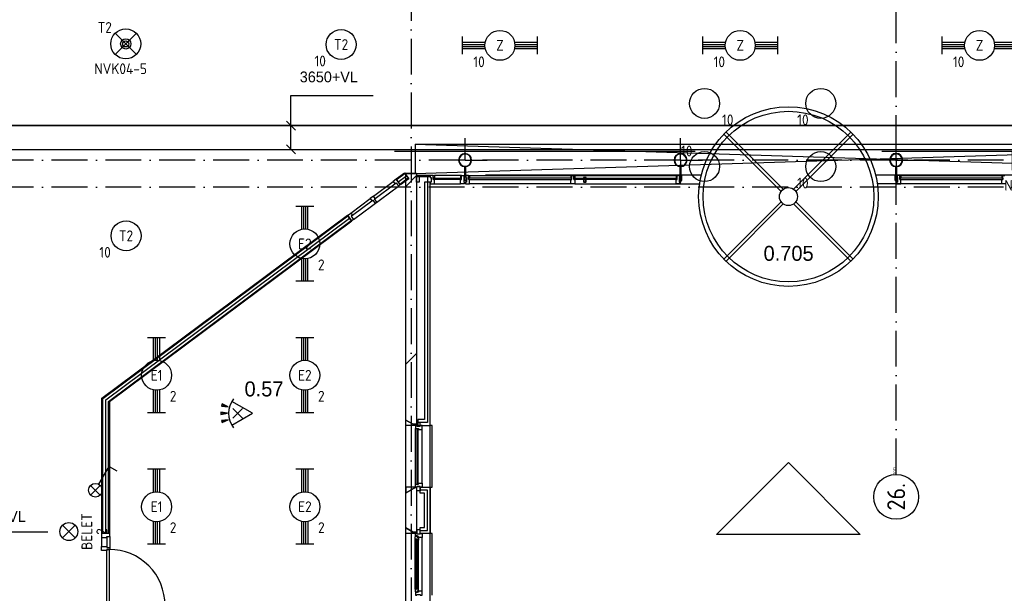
# Model space of a CAD drawing. Header units: millimetres. Extents: x -6587 to 112313, y 244 to 84344.
# Tile 16 of 58: x 27710 to 44154, y 34147 to 43728. Entities that reach past the tile are written whole.
import ezdxf
from ezdxf.enums import TextEntityAlignment as Align

# ---------------------------------------------------------------- set-up
doc = ezdxf.new("R2010")
doc.units = ezdxf.units.MM
doc.header["$LTSCALE"] = 100
doc.linetypes.add('DASHDOT', pattern=[9, 6, -1.5, 0, -1.5])
doc.layers.get('0').update_dxf_attribs({"linetype": 'CONTINUOUS'})
for name, color, linetype in [('AL$7----_STRAMIEN', 1, 'DASHDOT'), ('ALN-----_BLOCKNAAM', 2, 'CONTINUOUS'), ('BOUW', 8, 'CONTINUOUS'), ('EB63101-_ATTRIB', 2, 'CONTINUOUS'), ('EB6331--_ATTRIB', 2, 'CONTINUOUS'), ('EB63501-_ATTRIB', 2, 'CONTINUOUS'), ('EL63101-_LICHT-ARM', 3, 'CONTINUOUS'), ('EL63102-_LICHT-SCH', 3, 'CONTINUOUS'), ('EL6331--_BELET230V', 3, 'CONTINUOUS'), ('EL63501-_NOODVRL-ARM', 3, 'CONTINUOUS'), ('KABELGOOT', 8, 'CONTINUOUS')]:
    doc.layers.add(name, color=color, linetype=linetype)
doc.styles.add('1_8', font='iso', dxfattribs={"width": 0.7, "height": 1.8})
doc.styles.add('BURO-018', font='BUROFONT.shx', dxfattribs={"height": 180})
doc.styles.add('BURO-025', font='BUROFONT.shx', dxfattribs={"height": 250})
doc.styles.add('NORATT', font='isocp.shx')
doc.styles.get("Standard").update_dxf_attribs({"font": 'iso.shx'})
doc.styles.add('TECHNIC', font='technic_.ttf')

# ---------------------------------------------------------------- blocks, each defined once
blk = doc.blocks.new('EJ3T20')
at = {"color": 0}
for p, q in [((-6.25, -1.5), (-6.25, 1.5)), ((-6.25, 0.52), (-2.44, 0.52)), ((-6.25, 0.17), (-2.49, 0.17)), ((2.44, 0.52), (6.25, 0.52)), ((2.49, 0.17), (6.25, 0.17)), ((6.25, -1.5), (6.25, 1.5)), ((-6.25, -0.17), (-2.49, -0.17)), ((-6.25, -0.52), (-2.44, -0.52)), ((2.44, -0.52), (6.25, -0.52)), ((2.49, -0.17), (6.25, -0.17))]:
    blk.add_line(p, q, dxfattribs=at)
blk.add_circle((0, 0), 2.5, dxfattribs=at)
at = {"color": 6, "style": '1_8'}
for tag, flags, p in [('SCHAK', 8, (3.5, 2.75)), ('A_CODE', 8, (0, 0)), ('GROEP', 8, (-3.5, -2.75)), ('KAST', 9, (3.5, -2.75))]:
    blk.add_attdef(tag, text='', height=1.8, dxfattribs=dict(at, flags=flags)).set_placement(p, align=Align.MIDDLE)
blk = doc.blocks.new('ES3G01')
at = {"color": 0}
for p, q in [((-1.77, 1.77), (1.77, -1.77)), ((1.77, 1.77), (-1.77, -1.77))]:
    blk.add_line(p, q, dxfattribs=at)
at = {"color": 6}
blk.add_lwpolyline([(1.77, -1.77), (1.75, -1.75)], dxfattribs=at)
blk.add_circle((0, 0), 2.5)
at = {"color": 0}
for radius in [0.85, 0.5]:
    blk.add_circle((0, 0), radius, dxfattribs=at)
at = {"color": 6, "style": '1_8'}
for tag, flags, p in [('A_CODE', 8, (-3.5, 2.75)), ('SCHAK', 8, (3.5, 2.75)), ('GROEP', 8, (-3.5, -2.75)), ('KAST', 9, (3.5, -2.75))]:
    blk.add_attdef(tag, text='', height=1.8, dxfattribs=dict(at, flags=flags)).set_placement(p, align=Align.MIDDLE)
blk = doc.blocks.new('ES3G00')
blk.add_circle((0, 0), 2.5)
blk.add_circle((0, 0), 2.5)
for tag, style, flags, p in [('GELIJK', 'NORATT', 9, (3.5, 5)), ('GELIJK', '1_8', 9, (3.5, 5)), ('SCHAK', 'NORATT', 8, (3.5, 2.75)), ('SCHAK', '1_8', 8, (3.5, 2.75)), ('A_CODE', 'NORATT', 8, (0, 0)), ('A_CODE', '1_8', 8, (0, 0)), ('GROEP', 'NORATT', 8, (-3.5, -2.75)), ('GROEP', '1_8', 8, (-3.5, -2.75)), ('KAST', 'NORATT', 9, (3.5, -2.75)), ('KAST', '1_8', 9, (3.5, -2.75))]:
    blk.add_attdef(tag, text='', height=1.8, dxfattribs=dict(style=style, flags=flags)).set_placement(p, align=Align.MIDDLE_CENTER)
blk = doc.blocks.new('ES652116')
for p, q in [((-0.81, -0.81), (0.81, 0.81)), ((0.81, -0.81), (-0.81, 0.81)), ((1.56, 1.09), (2.62, 1.37)), ((1.7, 0), (2.8, 0)), ((1.56, -1.09), (2.62, -1.37))]:
    blk.add_line(p, q)
blk.add_lwpolyline([(0.96, 2), (-2.5, 0), (0.96, -2)])
for points in [[(2.67, 1.18), (2.57, 1.56), (1.56, 1.09)], [(2.8, -0.2), (2.8, 0.2), (1.7, 0)], [(2.57, -1.56), (2.67, -1.18), (1.56, -1.09)]]:
    blk.add_lwpolyline(points, close=True)
blk.add_arc((-2.5, 0), 4, 322.8192, 37.1808)
at = {"style": '1_8'}
for tag, flags, p in [('SCHAK', 8, (3, 5.5)), ('KAST', 9, (-3, 0.5)), ('M_CODE', 9, (0, 0)), ('DOEL', 9, (-3, -2)), ('GROEP', 9, (-3, -4.5))]:
    blk.add_attdef(tag, text='', height=1.8, dxfattribs=dict(at, flags=flags)).set_placement(p, align=Align.MIDDLE_CENTER)
at = {"style": '1_8', "flags": 8}
blk.add_attdef('CODE', text='', height=1.8, dxfattribs=at).set_placement((0, 0), align=Align.MIDDLE)
blk = doc.blocks.new('EJ3T01W')
at = {"color": 0}
for p, q in [((-1.77, 1.77), (1.77, -1.77)), ((1.77, 1.77), (-1.77, -1.77)), ((-3.25, -1.5), (-3.25, 1.5)), ((-3.25, 0.52), (-2.44, 0.52)), ((-3.25, 0.17), (-2.49, 0.17)), ((2.44, 0.52), (3.25, 0.52)), ((2.49, 0.17), (3.25, 0.17)), ((3.25, -1.5), (3.25, 1.5)), ((-3.25, -0.17), (-2.49, -0.17)), ((-3.25, -0.52), (-2.44, -0.52)), ((2.44, -0.52), (3.25, -0.52)), ((2.49, -0.17), (3.25, -0.17))]:
    blk.add_line(p, q, dxfattribs=at)
for p, q in [((1.77, -1.77), (-1.77, -1.77)), ((1.48, -2.02), (-1.48, -2.02)), ((1.05, -2.27), (-1.05, -2.27))]:
    blk.add_line(p, q)
at = {"color": 6}
blk.add_lwpolyline([(1.77, -1.77), (1.75, -1.75)], dxfattribs=at)
at = {"color": 0}
for radius in [2.5, 0.85, 0.5]:
    blk.add_circle((0, 0), radius, dxfattribs=at)
at = {"color": 6, "style": '1_8'}
for tag, flags, p in [('A_CODE', 8, (-3.5, 2.75)), ('SCHAK', 8, (3.5, 2.75)), ('GROEP', 8, (-3.5, -2.75)), ('KAST', 9, (3.5, -2.75))]:
    blk.add_attdef(tag, text='', height=1.8, dxfattribs=dict(at, flags=flags)).set_placement(p, align=Align.MIDDLE)
blk = doc.blocks.new('ES3S1--L')
for p, q in [((-0.81, -0.81), (0.81, 0.81)), ((0.81, -0.81), (-0.81, 0.81))]:
    blk.add_line(p, q)
blk.add_lwpolyline([(0.58, 1), (2.31, 4), (3.61, 3.25)])
blk.add_circle((0, 0), 1.15)
at = {"style": '1_8'}
for tag, flags, p in [('SCHAK', 8, (3, 5.5)), ('KAST', 9, (-3, 0.5)), ('M_CODE', 9, (0, 0)), ('DOEL', 9, (-3, -2)), ('GROEP', 9, (-3, -4.5))]:
    blk.add_attdef(tag, text='', height=1.8, dxfattribs=dict(at, flags=flags)).set_placement(p, align=Align.MIDDLE_CENTER)
blk = doc.blocks.new('ES081001')
for p, q in [((1.06, -1.06), (-1.06, 1.06)), ((-1.06, -1.06), (1.06, 1.06))]:
    blk.add_line(p, q)
blk.add_circle((0, 0), 1.5)
at = {"color": 2, "style": '1_8', "flags": 8}
for tag, p in [('NUMMER', (0, 5.5)), ('CODE', (0, 3))]:
    blk.add_attdef(tag, text='', height=1.8, dxfattribs=at).set_placement(p, align=Align.MIDDLE)
at = {"style": '1_8', "flags": 8}
blk.add_attdef('M_CODE', text='', height=1.8, dxfattribs=at).set_placement((0, 0), align=Align.MIDDLE_CENTER)
blk = doc.blocks.new('RCHTBUIS80X40X3')
at = {"color": 0, "linetype": 'Continuous'}
for points in [[(20, 35.2, 0.4142136), (15.2, 40), (-15.2, 40, 0.4142136), (-20, 35.2), (-20, -35.2, 0.4142136), (-15.2, -40), (15.2, -40, 0.4142136), (20, -35.2)], [(16.8, 35.2, 0.4142136), (15.2, 36.8), (-15.2, 36.8, 0.4142136), (-16.8, 35.2), (-16.8, -35.2, 0.4142136), (-15.2, -36.8), (15.2, -36.8, 0.4142136), (16.8, -35.2)]]:
    blk.add_lwpolyline(points, format="xyb", close=True, dxfattribs=at)
blk = doc.blocks.new('1011')
at = {"layer": 'AL$7----_STRAMIEN', "color": 7, "linetype": 'Continuous'}
blk.add_circle((-750, 0), 750, dxfattribs=at)
at = {"layer": 'AL$7----_STRAMIEN', "color": 3, "linetype": 'Continuous'}
blk.add_attdef('STR-NAAM', text='', height=600, rotation=360, dxfattribs=at).set_placement((-750, 0), align=Align.MIDDLE)
at = {"layer": 'ALN-----_BLOCKNAAM', "linetype": 'Continuous'}
blk.add_text('1011', height=100, dxfattribs=at).set_placement((0, 0))
blk = doc.blocks.new('XREF')
at = {"layer": 'AL$7----_STRAMIEN', "color": 1}
for p, q in [((190590, 68943), (190590, 19230)), ((250890, 55215), (161477, 55215)), ((250890, 54765), (161096, 54765))]:
    blk.add_line(p, q, dxfattribs=at)
blk.add_lwpolyline([(198690, 49965), (198690, 90956)], dxfattribs=at)
blk.add_lwpolyline([(198690, 49965), (198690, 90956)], dxfattribs=at)
at = {"layer": 'BOUW'}
for p, q in [((196768, 54692), (195812, 55648)), ((196804, 54727), (195848, 55683)), ((196978, 54727), (197933, 55683)), ((197013, 54692), (197969, 55648)), ((198690, 55215), (198690, 55583)), ((190310, 55365), (195331, 55365)), ((198449, 55365), (206250, 55365)), ((191485, 55105), (191495, 55105)), ((191485, 54954), (191485, 55105)), ((191490, 55215), (191858, 55215)), ((191495, 55105), (191495, 54954)), ((198690, 55215), (198323, 55215)), ((198685, 55105), (198695, 55105)), ((198685, 54954), (198685, 55105)), ((198690, 55215), (198690, 54847)), ((198690, 55215), (199058, 55215)), ((198695, 55105), (198695, 54954)), ((190500, 50873), (190500, 54995)), ((190500, 54995), (190680, 54995)), ((190500, 54987), (190508, 54995)), ((190500, 54989), (190680, 54989)), ((190500, 54775), (190680, 54955)), ((190680, 54995), (190680, 50780)), ((191495, 54954), (191485, 54954)), ((191499, 54955), (191499, 54926)), ((191549, 54955), (191499, 54955)), ((191499, 54926), (191513, 54926)), ((191513, 54926), (191513, 54846)), ((191549, 54955), (191566, 54955)), ((191549, 54917), (191549, 54955)), ((191549, 54888), (191549, 54955)), ((191566, 54955), (193257, 54955)), ((191566, 54955), (191566, 54917)), ((195437, 54965), (191832, 54965)), ((193257, 54955), (193257, 54917)), ((193274, 54955), (193257, 54955)), ((193274, 54917), (193274, 54955)), ((193274, 54955), (193307, 54955)), ((193274, 54888), (193274, 54955)), ((193307, 54955), (193324, 54955)), ((193307, 54917), (193307, 54955)), ((193307, 54955), (193307, 54888)), ((193324, 54955), (195014, 54955)), ((193324, 54955), (193324, 54917)), ((193505, 54926), (193475, 54926)), ((195014, 54955), (195014, 54917)), ((195031, 54955), (195014, 54955)), ((195031, 54955), (195081, 54955)), ((195031, 54888), (195031, 54955)), ((195031, 54917), (195031, 54955)), ((195067, 54926), (195067, 54846)), ((195081, 54926), (195067, 54926)), ((195081, 54955), (195081, 54926)), ((201949, 54965), (198345, 54965)), ((198695, 54954), (198685, 54954)), ((198699, 54955), (198699, 54926)), ((198749, 54955), (198699, 54955)), ((198699, 54926), (198713, 54926)), ((198713, 54926), (198713, 54846)), ((198749, 54888), (198749, 54955)), ((198749, 54955), (198766, 54955)), ((198749, 54917), (198749, 54955)), ((198766, 54955), (200457, 54955)), ((198766, 54955), (198766, 54917)), ((200457, 54955), (200457, 54917)), ((200474, 54955), (200457, 54955)), ((200474, 54955), (200507, 54955)), ((200474, 54888), (200474, 54955)), ((200474, 54917), (200474, 54955)), ((190810, 54846), (190810, 50880)), ((190910, 54846), (190810, 54846)), ((190860, 54846), (190860, 50830)), ((190860, 54846), (190860, 50830)), ((190910, 50780), (190910, 54846)), ((190910, 22045), (190910, 54765)), ((191499, 54846), (191499, 54816)), ((191513, 54846), (191499, 54846)), ((191499, 54816), (191566, 54816)), ((191549, 54917), (191566, 54917)), ((191549, 54888), (191549, 54917)), ((191566, 54917), (191549, 54917)), ((191566, 54888), (191549, 54888)), ((191566, 54888), (191549, 54888)), ((193270, 54913), (191553, 54913)), ((191553, 54913), (191553, 54892)), ((191566, 54913), (191553, 54913)), ((191553, 54913), (191553, 54892)), ((191553, 54892), (193270, 54892)), ((191553, 54892), (191566, 54892)), ((191566, 54917), (191566, 54913)), ((191566, 54892), (191566, 54888)), ((191566, 54816), (191566, 54888)), ((193257, 54816), (191566, 54816)), ((193257, 54917), (193274, 54917)), ((193274, 54917), (193257, 54917)), ((193257, 54917), (193257, 54913)), ((193257, 54913), (193270, 54913)), ((193257, 54892), (193257, 54888)), ((193270, 54892), (193257, 54892)), ((193257, 54888), (193274, 54888)), ((193257, 54816), (193257, 54888)), ((193257, 54888), (193274, 54888)), ((193324, 54816), (193257, 54816)), ((193270, 54913), (193270, 54892)), ((193270, 54892), (193270, 54913)), ((193274, 54888), (193274, 54917)), ((193324, 54917), (193307, 54917)), ((193307, 54917), (193324, 54917)), ((193307, 54888), (193307, 54917)), ((193324, 54888), (193307, 54888)), ((193307, 54888), (193324, 54888)), ((193311, 54913), (195027, 54913)), ((193311, 54892), (193311, 54913)), ((193311, 54913), (193311, 54892)), ((193324, 54913), (193311, 54913)), ((195027, 54892), (193311, 54892)), ((193311, 54892), (193324, 54892)), ((193324, 54917), (193324, 54913)), ((193324, 54892), (193324, 54888)), ((193324, 54888), (193324, 54816)), ((193324, 54816), (195416, 54816)), ((193470, 54921), (193470, 54850)), ((193473, 54921), (193473, 54850)), ((193505, 54922), (193475, 54922)), ((193475, 54849), (193505, 54849)), ((193475, 54846), (193505, 54846)), ((193507, 54850), (193507, 54921)), ((193510, 54850), (193510, 54921)), ((195031, 54917), (195014, 54917)), ((195014, 54917), (195014, 54913)), ((195014, 54917), (195031, 54917)), ((195014, 54913), (195027, 54913)), ((195014, 54892), (195014, 54888)), ((195027, 54892), (195014, 54892)), ((195014, 54888), (195031, 54888)), ((195014, 54816), (195014, 54888)), ((195014, 54888), (195031, 54888)), ((195081, 54816), (195014, 54816)), ((195027, 54913), (195027, 54892)), ((195027, 54913), (195027, 54892)), ((195031, 54888), (195031, 54917)), ((195067, 54846), (195081, 54846)), ((195081, 54846), (195081, 54816)), ((200457, 54816), (198371, 54816)), ((198699, 54846), (198699, 54816)), ((198713, 54846), (198699, 54846)), ((198699, 54816), (198766, 54816)), ((198749, 54917), (198766, 54917)), ((198749, 54888), (198749, 54917)), ((198766, 54917), (198749, 54917)), ((198766, 54888), (198749, 54888)), ((198766, 54888), (198749, 54888)), ((200470, 54913), (198753, 54913)), ((198753, 54913), (198753, 54892)), ((198753, 54913), (198753, 54892)), ((198766, 54913), (198753, 54913)), ((198753, 54892), (200470, 54892)), ((198753, 54892), (198766, 54892)), ((198766, 54917), (198766, 54913)), ((198766, 54892), (198766, 54888)), ((198766, 54816), (198766, 54888)), ((200457, 54917), (200474, 54917)), ((200474, 54917), (200457, 54917)), ((200457, 54917), (200457, 54913)), ((200457, 54913), (200470, 54913)), ((200457, 54892), (200457, 54888)), ((200470, 54892), (200457, 54892)), ((200457, 54888), (200474, 54888)), ((200457, 54816), (200457, 54888)), ((200457, 54888), (200474, 54888)), ((200524, 54816), (200457, 54816)), ((200470, 54892), (200470, 54913)), ((200470, 54913), (200470, 54892)), ((200474, 54888), (200474, 54917)), ((196768, 54518), (195812, 53562)), ((196804, 54483), (195848, 53527)), ((196978, 54483), (197933, 53527)), ((197013, 54518), (197969, 53562)), ((190500, 51805), (190680, 51985)), ((190500, 50873), (190660, 50780)), ((190500, 50780), (190500, 50873)), ((190500, 48983), (190500, 50873)), ((190660, 50780), (190500, 50873)), ((190685, 50841), (190685, 50770)), ((190700, 50880), (190700, 50780)), ((190810, 50880), (190700, 50880)), ((190860, 50830), (190700, 50830)), ((190860, 50830), (190700, 50830)), ((190741, 50770), (190741, 50841)), ((190660, 50780), (190500, 50780)), ((190610, 50809), (190680, 50809)), ((190645, 50789), (190680, 50789)), ((190660, 50780), (190660, 50730)), ((190685, 50780), (190660, 50780)), ((190680, 50780), (190660, 50780)), ((190660, 50730), (190711, 50730)), ((190660, 50730), (190660, 50730)), ((190660, 49800), (190660, 50730)), ((190685, 50780), (190685, 50780)), ((190685, 50770), (190685, 50780)), ((190741, 50770), (190685, 50770)), ((190685, 50770), (190741, 50770)), ((190686, 50725), (190686, 49805)), ((190707, 50725), (190686, 50725)), ((190700, 50780), (190910, 50780)), ((190707, 49805), (190707, 50725)), ((190711, 50730), (190711, 50713)), ((190711, 50713), (190774, 50713)), ((190741, 50780), (190741, 50770)), ((190774, 50780), (190741, 50780)), ((190774, 50713), (190774, 50780)), ((190774, 50713), (190774, 50713)), ((190774, 50713), (190774, 50713)), ((190774, 50713), (190774, 50713)), ((190774, 50713), (190774, 50713)), ((190774, 49817), (190774, 50713)), ((190940, 50780), (190910, 50780)), ((190940, 49750), (190940, 50780)), ((190500, 49658), (190660, 49750)), ((190500, 49750), (190500, 49658)), ((190660, 49750), (190500, 49750)), ((190500, 49658), (190660, 49750)), ((190680, 49738), (190639, 49738)), ((190680, 49748), (190656, 49748)), ((190660, 49750), (190660, 49800)), ((190660, 49800), (190711, 49800)), ((190660, 49800), (190660, 49800)), ((190685, 49750), (190660, 49750)), ((190660, 49750), (190680, 49750)), ((190680, 49750), (190680, 48980)), ((190685, 49760), (190685, 49750)), ((190741, 49760), (190685, 49760)), ((190685, 49689), (190685, 49760)), ((190685, 49760), (190741, 49760)), ((190685, 49750), (190685, 49750)), ((190741, 49689), (190685, 49689)), ((190686, 49805), (190707, 49805)), ((190711, 49817), (190774, 49817)), ((190711, 49800), (190711, 49817)), ((190741, 49750), (190741, 49760)), ((190741, 49760), (190741, 49689)), ((190774, 49750), (190741, 49750)), ((190741, 49750), (190910, 49750)), ((190741, 49650), (190741, 49750)), ((190860, 49700), (190741, 49700)), ((190774, 49817), (190774, 49750)), ((190774, 49817), (190774, 49817)), ((190774, 49817), (190774, 49817)), ((190774, 49817), (190774, 49817)), ((190774, 49817), (190774, 49817)), ((190860, 49030), (190860, 49700)), ((190910, 49750), (190940, 49750)), ((190910, 49750), (190910, 48980)), ((190810, 49650), (190741, 49650)), ((190810, 49080), (190810, 49650)), ((190500, 47071), (190500, 49073)), ((190500, 49073), (190660, 48980)), ((190500, 48980), (190500, 49073)), ((190660, 48980), (190500, 49073)), ((190685, 49041), (190685, 48970)), ((190741, 49041), (190685, 49041)), ((190741, 48980), (190741, 49080)), ((190741, 49080), (190810, 49080)), ((190741, 48970), (190741, 49041)), ((190741, 49030), (190860, 49030)), ((190741, 49030), (190860, 49030)), ((190660, 48980), (190500, 48980)), ((190680, 48998), (190630, 48998)), ((190680, 48988), (190647, 48988)), ((190657, 48923), (190661, 48926)), ((190657, 48881), (190657, 48923)), ((190698, 48881), (190657, 48881)), ((190657, 48049), (190657, 48881)), ((190660, 48936), (190660, 48980)), ((190660, 48980), (190685, 48980)), ((190680, 48980), (190660, 48980)), ((190696, 48936), (190660, 48936)), ((190660, 48864), (190660, 48881)), ((190660, 48881), (190673, 48881)), ((190673, 48864), (190660, 48864)), ((190661, 48933), (190691, 48933)), ((190661, 48926), (190661, 48933)), ((190680, 48989), (190671, 48980)), ((190673, 48881), (190673, 48864)), ((190675, 48879), (190675, 48051)), ((190696, 48879), (190675, 48879)), ((190685, 48980), (190685, 48970)), ((190685, 48970), (190741, 48970)), ((190685, 48970), (190741, 48970)), ((190691, 48933), (190691, 48910)), ((190691, 48910), (190696, 48910)), ((190696, 48930), (190696, 48936)), ((190711, 48930), (190696, 48930)), ((190696, 48918), (190711, 48918)), ((190696, 48910), (190696, 48918)), ((190696, 48051), (190696, 48879)), ((190698, 48864), (190698, 48881)), ((190711, 48866), (190698, 48864)), ((190711, 48913), (190711, 48930)), ((190711, 48918), (190711, 48913)), ((190774, 48913), (190711, 48913)), ((190711, 48913), (190711, 48866)), ((190711, 48064), (190711, 48866)), ((190741, 48980), (190774, 48980)), ((190741, 48970), (190741, 48980)), ((190910, 48980), (190741, 48980)), ((190774, 48980), (190774, 48913)), ((190774, 48017), (190774, 48913)), ((190940, 48980), (190910, 48980)), ((190940, 47950), (190940, 48980)), ((190675, 48051), (190696, 48051))]:
    blk.add_line(p, q, dxfattribs=at)
for points in [[(191490, 55215), (191490, 55583)], [(195090, 55215), (195090, 55583)], [(190654, 55478), (190658, 54984)], [(190654, 55478), (190658, 54984)], [(206365, 55478), (190658, 54984)], [(190658, 55478), (206240, 54984)], [(190658, 55478), (206365, 55478)], [(191490, 55215), (191123, 55215)], [(195090, 55215), (194723, 55215)], [(195090, 55215), (195458, 55215)], [(195090, 55215), (195090, 54847)], [(190346, 54888), (190486, 54992)], [(190346, 54888), (190486, 54992)], [(190375, 54850), (190514, 54954)], [(191414, 54955), (190977, 54955)], [(189628, 54223), (190377, 54781)], [(189961, 54613), (190287, 54856)], [(189989, 54575), (190315, 54818)], [(190403, 54812), (190542, 54916)], [(190403, 54812), (190542, 54916)], [(190977, 54816), (191414, 54816)], [(189581, 54330), (189907, 54573)], [(189609, 54292), (189935, 54535)], [(185440, 48979), (185440, 51232), (189533, 54282)], [(185488, 48979), (185488, 51209), (189562, 54244)], [(185535, 48979), (185535, 51185), (189590, 54206)], [(195690, 48961), (196890, 50161), (198090, 48961), (195690, 48961)], [(185418, 48912), (185418, 48762)], [(185506, 48912), (185506, 48762)], [(185557, 48929), (185557, 48745)], [(185557, 48745), (185557, 48712), (185506, 48712), (185506, 48695), (185418, 48695), (185418, 48762), (185506, 48762), (185506, 48745), (185557, 48745), (185557, 48712)]]:
    blk.add_lwpolyline(points, dxfattribs=at)
for points in [[(191490, 55105, 1), (191490, 55324, 1)], [(191490, 55113, 1), (191490, 55316, 1)], [(195090, 55105, 1), (195090, 55324, 1)], [(195090, 55113, 1), (195090, 55316, 1)], [(191510, 54950, 0.414214), (191505, 54954), (191475, 54954, 0.414214), (191470, 54950), (191470, 54879, 0.414214), (191475, 54874), (191505, 54874, 0.414214), (191510, 54879)], [(191507, 54950, 0.414214), (191505, 54951), (191475, 54951, 0.414214), (191473, 54950), (191473, 54879, 0.414214), (191475, 54878), (191505, 54878, 0.414214), (191507, 54879)], [(198710, 54950, 0.414214), (198705, 54954), (198675, 54954, 0.414214), (198670, 54950), (198670, 54879, 0.414214), (198675, 54874), (198705, 54874, 0.414214), (198710, 54879)], [(198707, 54950, 0.414214), (198705, 54951), (198675, 54951, 0.414214), (198673, 54950), (198673, 54879, 0.414214), (198675, 54878), (198705, 54878, 0.414214), (198707, 54879)]]:
    blk.add_lwpolyline(points, format="xyb", close=True, dxfattribs=at)
for points in [[(195085, 54954), (195085, 55105), (195095, 55105), (195095, 54954)], [(190337, 54900), (190477, 55004), (190551, 54904), (190412, 54800)], [(190337, 54900), (190477, 55004), (190551, 54904), (190412, 54800)], [(190905, 54955), (190680, 54955), (190680, 54940), (190905, 54940)], [(190680, 54940), (190721, 54940), (190721, 54846), (190680, 54846)], [(190910, 54940), (190910, 54926), (190924, 54926), (190924, 54846), (190910, 54846), (190868, 54846), (190868, 54846), (190868, 54940)], [(190977, 54888), (190960, 54888), (190960, 54955), (190910, 54955), (190910, 54926), (190924, 54926), (190924, 54846), (190910, 54846), (190910, 54816), (190977, 54816)], [(190960, 54917), (190960, 54955), (190977, 54955), (190977, 54917)], [(191431, 54917), (191431, 54955), (191414, 54955), (191414, 54917)], [(191414, 54888), (191431, 54888), (191431, 54955), (191481, 54955), (191481, 54926), (191467, 54926), (191467, 54846), (191481, 54846), (191481, 54816), (191414, 54816)], [(190341, 54896), (190287, 54856), (190315, 54818), (190337, 54834), (190377, 54781), (190409, 54805)], [(190977, 54917), (190977, 54913), (190964, 54913), (190964, 54892), (190977, 54892), (190977, 54888), (190960, 54888), (190960, 54917)], [(190964, 54892), (190964, 54913), (191427, 54913), (191427, 54892)], [(191414, 54917), (191414, 54913), (191427, 54913), (191427, 54892), (191414, 54892), (191414, 54888), (191431, 54888), (191431, 54917)], [(189961, 54613), (189907, 54573), (189935, 54535), (189949, 54545), (189989, 54492), (190015, 54511), (189975, 54565), (189989, 54575)], [(185425, 48979), (185425, 51240), (189524, 54294), (189599, 54194), (185550, 51177), (185550, 48979)], [(189527, 54290), (189581, 54330), (189609, 54292), (189588, 54276), (189628, 54223), (189596, 54199)], [(185506, 48912), (185506, 48929), (185557, 48929), (185557, 48979), (185418, 48979), (185418, 48912)], [(185506, 48712), (185546, 48712), (185546, 47778), (185506, 47778)], [(190657, 48007), (190661, 48004), (190661, 47997), (190691, 47997), (190691, 48020), (190696, 48020), (190696, 48012), (190711, 48012), (190711, 48017), (190711, 48064), (190698, 48066), (190698, 48049), (190657, 48049)], [(190660, 48049), (190673, 48049), (190673, 48066), (190660, 48066)], [(190660, 47950), (190685, 47950), (190685, 47960), (190741, 47960), (190741, 47950), (190774, 47950), (190774, 48017), (190711, 48017), (190711, 48000), (190696, 48000), (190696, 47994), (190660, 47994)]]:
    blk.add_lwpolyline(points, close=True, dxfattribs=at)
blk.add_lwpolyline([(185546, 47778), (186480, 47778, 0.414214), (185546, 48712, 0.414214)], format="xyb", dxfattribs=at)
for radius in [1500, 1425, 150]:
    blk.add_circle((196891, 54605), radius, dxfattribs=at)
for centre, radius, start, end in [((198690, 55215), 110, 90, 270), ((198690, 55215), 102, 90, 270), ((198690, 55215), 110, 270, 90), ((198690, 55215), 102, 270, 90), ((193475, 54921), 4.8, 90, 180), ((193505, 54921), 4.8, 0, 90), ((193475, 54850), 4.8, 180, 270), ((193475, 54921), 1.6, 90, 180), ((193475, 54850), 1.6, 180, 270), ((193505, 54921), 1.6, 0, 90), ((193505, 54850), 4.8, 270, 0), ((193505, 54850), 1.6, 270, 0)]:
    blk.add_arc(centre, radius, start, end, dxfattribs=at)
at = {"layer": 'KABELGOOT', "color": 8}
for p, q in [((188583, 56292, 3650), (189958, 56292, 3650)), ((188583, 55392, 3650), (188583, 56292, 3650)), ((206494, 55792, 3710), (182285, 55792, 3710)), ((182285, 55792, 3650), (206494, 55792, 3650)), ((188658, 55717, 3650), (188508, 55867, 3650)), ((188658, 55317, 3650), (188508, 55467, 3650)), ((182285, 55392, 3650), (206494, 55392, 3650)), ((182285, 55392, 3710), (206494, 55392, 3710)), ((183146, 49005, 3650), (184521, 49005, 3650))]:
    blk.add_line(p, q, dxfattribs=at)
at = {"layer": 'BOUW'}
blk.add_blockref('RCHTBUIS80X40X3', (195090, 54914), dxfattribs=at)
at = {"layer": 'BOUW', "xscale": 0.5, "yscale": 0.5, "zscale": 0.5, "rotation": 90}
blk.add_blockref('1011', (198690, 49965), dxfattribs=at).add_auto_attribs({'STR-NAAM': '26.'})
blk.add_blockref('1011', (198690, 49965), dxfattribs=at).add_auto_attribs({'STR-NAAM': '26.'})
at = {"layer": 'BOUW', "style": 'BURO-025'}
for s, p in [('0.705', (196475, 53532)), ('0.57', (187807, 51267))]:
    blk.add_text(s, height=250, dxfattribs=at).set_placement(p)
at = {"layer": 'BOUW', "style": 'TECHNIC'}
for tag, p in [('TKC', (236229, 52185)), ('BALIE', (236229, 51894))]:
    blk.add_attdef(tag, text='', height=250, dxfattribs=at).set_placement(p, align=Align.CENTER)
at = {"layer": 'KABELGOOT', "color": 8, "style": 'BURO-018'}
for p in [(189215, 56604, 3650), (183667, 49261, 3650)]:
    blk.add_text('3650+VL', height=180, dxfattribs=at).set_placement(p, align=Align.MIDDLE)
at = {"layer": 'KABELGOOT', "color": 8, "flags": 3}
blk.add_attdef('HULPSTUK', (188825, 76010, 3650), '', height=1, rotation=180, dxfattribs=at)
blk.add_attdef('HULPSTUK', (182644, 45781, 3650), '', height=1, dxfattribs=at)

msp = doc.modelspace()

# ---------------------------------------------------------------- block references
at = {"layer": 'EL63101-_LICHT-ARM'}
msp.add_blockref('XREF', (-156342, -13832), dxfattribs=at)
ref = msp.add_blockref('ES3G00', (33078, 43313, 3500), dxfattribs=dict(at, xscale=100, yscale=100, zscale=100))
ref.add_attrib('A_CODE', 'T2', dxfattribs={"layer": 'EB63101-_ATTRIB', "color": 1, "height": 180, "style": '1_8', "flags": 8}).set_placement((33078, 43313, 3500), align=Align.MIDDLE)
ref.add_attrib('GROEP', '10', dxfattribs={"layer": 'EB63101-_ATTRIB', "color": 1, "height": 180, "style": '1_8', "flags": 8}).set_placement((32728, 43038, 3500), align=Align.MIDDLE)
ref = msp.add_blockref('EJ3T20', (35731, 43299, 3500), dxfattribs=dict(at, xscale=100, yscale=100, zscale=100))
ref.add_attrib('A_CODE', 'Z', dxfattribs={"layer": 'EB63101-_ATTRIB', "color": 1, "height": 180, "style": '1_8', "flags": 8}).set_placement((35731, 43299, 3500), align=Align.MIDDLE)
ref.add_attrib('GROEP', '10', dxfattribs={"layer": 'EB63101-_ATTRIB', "color": 1, "height": 180, "style": '1_8', "flags": 8}).set_placement((35381, 43024, 3500), align=Align.MIDDLE)
ref = msp.add_blockref('EJ3T20', (39744, 43299, 3500), dxfattribs=dict(at, xscale=100, yscale=100, zscale=100))
ref.add_attrib('A_CODE', 'Z', dxfattribs={"layer": 'EB63101-_ATTRIB', "color": 1, "height": 180, "style": '1_8', "flags": 8}).set_placement((39744, 43299, 3500), align=Align.MIDDLE)
ref.add_attrib('GROEP', '10', dxfattribs={"layer": 'EB63101-_ATTRIB', "color": 1, "height": 180, "style": '1_8', "flags": 8}).set_placement((39394, 43024, 3500), align=Align.MIDDLE)
ref = msp.add_blockref('EJ3T20', (43741, 43299, 3500), dxfattribs=dict(at, xscale=100, yscale=100, zscale=100))
ref.add_attrib('A_CODE', 'Z', dxfattribs={"layer": 'EB63101-_ATTRIB', "color": 1, "height": 180, "style": '1_8', "flags": 8}).set_placement((43741, 43299, 3500), align=Align.MIDDLE)
ref.add_attrib('GROEP', '10', dxfattribs={"layer": 'EB63101-_ATTRIB', "color": 1, "height": 180, "style": '1_8', "flags": 8}).set_placement((43391, 43024, 3500), align=Align.MIDDLE)
ref = msp.add_blockref('ES3G00', (39148, 42330), dxfattribs=dict(at, xscale=100, yscale=100, zscale=100))
ref.add_attrib('GROEP', ' 10', dxfattribs={"layer": 'EB63101-_ATTRIB', "color": 1, "height": 180, "style": '1_8', "flags": 8}).set_placement((39484, 42055), align=Align.MIDDLE_CENTER)
ref = msp.add_blockref('ES3G00', (41088, 42330), dxfattribs=dict(at, xscale=100, yscale=100, zscale=100))
ref.add_attrib('GROEP', ' 10', dxfattribs={"layer": 'EB63101-_ATTRIB', "color": 1, "height": 180, "style": '1_8', "flags": 8}).set_placement((40738, 42055), align=Align.MIDDLE_CENTER)
ref = msp.add_blockref('ES3G00', (39148, 41274), dxfattribs=dict(at, xscale=100, yscale=100, zscale=100))
ref.add_attrib('GROEP', ' 10', dxfattribs={"layer": 'EB63101-_ATTRIB', "color": 1, "height": 180, "style": '1_8', "flags": 8}).set_placement((38798, 41535), align=Align.MIDDLE_CENTER)
ref = msp.add_blockref('ES3G00', (41088, 41274), dxfattribs=dict(at, xscale=100, yscale=100, zscale=100))
ref.add_attrib('GROEP', ' 10', dxfattribs={"layer": 'EB63101-_ATTRIB', "color": 1, "height": 180, "style": '1_8', "flags": 8}).set_placement((40738, 40999), align=Align.MIDDLE_CENTER)
ref = msp.add_blockref('EJ3T20', (32472, 39983, 3500), dxfattribs=dict(at, xscale=100, yscale=100, zscale=100, rotation=90))
ref.add_attrib('A_CODE', 'E2', dxfattribs={"layer": 'EB63101-_ATTRIB', "color": 1, "height": 180, "style": '1_8', "flags": 8}).set_placement((32472, 39983, 3500), align=Align.MIDDLE)
ref.add_attrib('GROEP', '2', dxfattribs={"layer": 'EB63101-_ATTRIB', "color": 1, "height": 180, "style": '1_8', "flags": 8}).set_placement((32747, 39633, 3500), align=Align.MIDDLE)
ref = msp.add_blockref('ES3G00', (29486, 40118, 3500), dxfattribs=dict(at, xscale=100, yscale=100, zscale=100))
ref.add_attrib('A_CODE', 'T2', dxfattribs={"layer": 'EB63101-_ATTRIB', "color": 1, "height": 180, "style": '1_8', "flags": 8}).set_placement((29486, 40118, 3500), align=Align.MIDDLE)
ref.add_attrib('GROEP', '10', dxfattribs={"layer": 'EB63101-_ATTRIB', "color": 1, "height": 180, "style": '1_8', "flags": 8}).set_placement((29136, 39843, 3500), align=Align.MIDDLE)
ref = msp.add_blockref('EJ3T20', (29997, 37788, 3500), dxfattribs=dict(at, xscale=100, yscale=100, zscale=100, rotation=90))
ref.add_attrib('A_CODE', 'E1', dxfattribs={"layer": 'EB63101-_ATTRIB', "color": 1, "height": 180, "style": '1_8', "flags": 8}).set_placement((29997, 37788, 3500), align=Align.MIDDLE)
ref.add_attrib('GROEP', '2', dxfattribs={"layer": 'EB63101-_ATTRIB', "color": 1, "height": 180, "style": '1_8', "flags": 8}).set_placement((30272, 37438, 3500), align=Align.MIDDLE)
ref = msp.add_blockref('EJ3T20', (32472, 37788, 3500), dxfattribs=dict(at, xscale=100, yscale=100, zscale=100, rotation=90))
ref.add_attrib('A_CODE', 'E2', dxfattribs={"layer": 'EB63101-_ATTRIB', "color": 1, "height": 180, "style": '1_8', "flags": 8}).set_placement((32472, 37788, 3500), align=Align.MIDDLE)
ref.add_attrib('GROEP', '2', dxfattribs={"layer": 'EB63101-_ATTRIB', "color": 1, "height": 180, "style": '1_8', "flags": 8}).set_placement((32747, 37438, 3500), align=Align.MIDDLE)
ref = msp.add_blockref('EJ3T20', (29997, 35593, 3500), dxfattribs=dict(at, xscale=100, yscale=100, zscale=100, rotation=90))
ref.add_attrib('A_CODE', 'E1', dxfattribs={"layer": 'EB63101-_ATTRIB', "color": 1, "height": 180, "style": '1_8', "flags": 8}).set_placement((29997, 35593, 3500), align=Align.MIDDLE)
ref.add_attrib('GROEP', '2', dxfattribs={"layer": 'EB63101-_ATTRIB', "color": 1, "height": 180, "style": '1_8', "flags": 8}).set_placement((30272, 35243, 3500), align=Align.MIDDLE)
ref = msp.add_blockref('EJ3T20', (32473, 35593, 3500), dxfattribs=dict(at, xscale=100, yscale=100, zscale=100, rotation=90))
ref.add_attrib('A_CODE', 'E2', dxfattribs={"layer": 'EB63101-_ATTRIB', "color": 1, "height": 180, "style": '1_8', "flags": 8}).set_placement((32473, 35593, 3500), align=Align.MIDDLE)
ref.add_attrib('GROEP', '2', dxfattribs={"layer": 'EB63101-_ATTRIB', "color": 1, "height": 180, "style": '1_8', "flags": 8}).set_placement((32748, 35243, 3500), align=Align.MIDDLE)
at = {"layer": 'EL63102-_LICHT-SCH', "xscale": 100, "yscale": 100, "zscale": 100, "rotation": 180}
msp.add_blockref('ES652116', (31350, 37153, 3700), dxfattribs=at)
at = {"layer": 'EL63102-_LICHT-SCH', "xscale": 100, "yscale": 100, "zscale": 100}
msp.add_blockref('ES3S1--L', (28974, 35867), dxfattribs=at)
at = {"layer": 'EL6331--_BELET230V'}
ref = msp.add_blockref('ES081001', (28531, 35178), dxfattribs=dict(at, xscale=100, yscale=100, zscale=100, rotation=270))
ref.add_attrib('CODE', 'BELET', dxfattribs={"layer": 'EB6331--_ATTRIB', "color": 1, "height": 180, "rotation": 90, "style": '1_8', "flags": 8}).set_placement((28831, 35178), align=Align.MIDDLE)
ref.add_attrib('NUMMER', '2', dxfattribs={"layer": 'EB6331--_ATTRIB', "color": 1, "height": 180, "rotation": 90, "style": '1_8', "flags": 8}).set_placement((29081, 35178), align=Align.MIDDLE)
at = {"layer": 'EL63501-_NOODVRL-ARM'}
ref = msp.add_blockref('ES3G01', (29481, 43323), dxfattribs=dict(at, xscale=100, yscale=100, zscale=100))
ref.add_attrib('A_CODE', 'T2', dxfattribs={"layer": 'EB63501-_ATTRIB', "color": 1, "height": 180, "style": '1_8', "flags": 8}).set_placement((29131, 43598), align=Align.MIDDLE)
ref.add_attrib('GROEP', 'NVK04-5', dxfattribs={"layer": 'EB63501-_ATTRIB', "color": 1, "height": 180, "style": '1_8', "flags": 8}).set_placement((29396, 42909), align=Align.MIDDLE)
ref = msp.add_blockref('EJ3T01W', (44615, 41366), dxfattribs=dict(at, xscale=100, yscale=100, zscale=100))
ref.add_attrib('A_CODE', 'BU', dxfattribs={"layer": 'EB63501-_ATTRIB', "color": 1, "height": 180, "style": '1_8', "flags": 8}).set_placement((45143, 41371), align=Align.MIDDLE)
ref.add_attrib('GROEP', 'NVK04-21', dxfattribs={"layer": 'EB63501-_ATTRIB', "color": 1, "height": 180, "style": '1_8', "flags": 8}).set_placement((44632, 40962), align=Align.MIDDLE)

doc.saveas('drawing.dxf')
